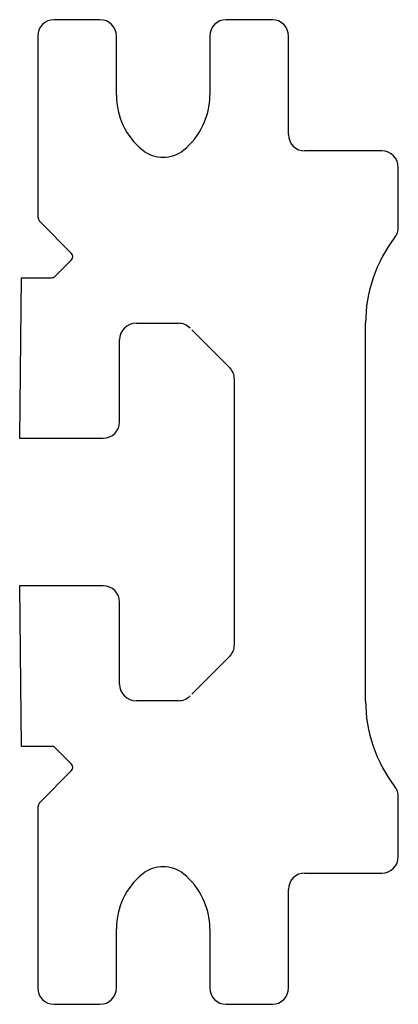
# Model space of a CAD drawing. Header units: millimetres. Extents: x 13.4 to 36.5, y 4.6 to 64.6.
import ezdxf

# ---------------------------------------------------------------- set-up
doc = ezdxf.new("R2010")
doc.units = ezdxf.units.MM
doc.header["$LTSCALE"] = 4.532451
doc.layers.get('0').update_dxf_attribs({"linetype": 'CONTINUOUS'})

msp = doc.modelspace()

# ---------------------------------------------------------------- linework, layer by layer
at = {"color": 7}
for p, q in [((18.272, 64.638), (15.472, 64.638)), ((28.772, 64.638), (25.972, 64.638)), ((14.472, 63.638), (14.472, 52.757)), ((19.272, 60.038), (19.272, 63.638)), ((24.972, 63.638), (24.972, 60.038)), ((29.772, 57.638), (29.772, 63.638)), ((35.472, 56.638), (30.772, 56.638)), ((36.472, 51.991), (36.472, 55.638)), ((14.677, 52.262), (16.523, 50.416)), ((16.523, 49.992), (15.533, 49.002)), ((13.472, 48.914), (13.422, 45.138)), ((13.472, 48.914), (15.321, 48.914)), ((20.472, 46.138), (23.058, 46.138)), ((23.873, 45.738), (26.228, 43.383)), ((34.472, 23.138), (34.472, 46.138)), ((13.422, 45.138), (13.372, 39.138)), ((19.472, 40.138), (19.472, 45.138)), ((26.472, 26.553), (26.472, 42.724)), ((13.372, 39.138), (18.472, 39.138)), ((13.372, 30.138), (13.422, 24.138)), ((18.472, 30.138), (13.372, 30.138)), ((19.472, 24.138), (19.472, 29.138)), ((26.228, 25.894), (23.873, 23.539)), ((13.422, 24.138), (13.472, 20.363)), ((23.058, 23.138), (20.472, 23.138)), ((13.472, 20.363), (15.321, 20.363)), ((15.533, 20.275), (16.523, 19.285)), ((16.523, 18.86), (14.643, 16.981)), ((36.472, 13.638), (36.472, 17.286)), ((14.472, 16.52), (14.472, 5.638)), ((30.772, 12.638), (35.472, 12.638)), ((29.772, 5.638), (29.772, 11.638)), ((19.272, 5.638), (19.272, 9.238)), ((24.972, 9.238), (24.972, 5.638)), ((15.472, 4.638), (18.272, 4.638)), ((25.972, 4.638), (28.772, 4.638))]:
    msp.add_line(p, q, dxfattribs=at)
for centre, radius, start, end in [((15.472, 63.638), 1, 90, 180), ((18.272, 63.638), 1, 0, 90), ((25.972, 63.638), 1, 90, 180), ((28.772, 63.638), 1, 0, 90), ((23.572, 60.038), 4.3, 180, 230.91779), ((20.672, 60.038), 4.3, 309.08221, 360), ((30.772, 57.638), 1, 180, 270), ((22.122, 58.253), 2, 230.91779, 309.08221), ((35.472, 55.638), 1, 0, 90), ((15.172, 52.757), 0.7, 180, 225), ((35.472, 51.991), 1, 322.26499, 360), ((43.035, 46.138), 8.562, 142.26499, 180), ((16.311, 50.204), 0.3, 315, 45), ((15.321, 49.214), 0.3, 270, 315), ((20.472, 45.138), 1, 90, 180), ((23.058, 45.138), 1, 45, 90), ((25.472, 42.724), 1, 0, 45), ((18.472, 40.138), 1, 270, 360), ((18.472, 29.138), 1, 0, 90), ((25.472, 26.553), 1, 315, 360), ((20.472, 24.138), 1, 180, 270), ((23.058, 24.138), 1, 270, 315), ((43.035, 23.138), 8.562, 180, 217.73501), ((15.321, 20.063), 0.3, 45, 90), ((16.311, 19.073), 0.3, 315, 45), ((35.472, 17.286), 1, 0, 37.73501), ((15.172, 16.52), 0.7, 135, 180), ((35.472, 13.638), 1, 270, 360), ((22.122, 11.024), 2, 50.91779, 129.08221), ((30.772, 11.638), 1, 90, 180), ((23.572, 9.238), 4.3, 129.08221, 180), ((20.672, 9.238), 4.3, 0, 50.91779), ((15.472, 5.638), 1, 180, 270), ((18.272, 5.638), 1, 270, 360), ((25.972, 5.638), 1, 180, 270), ((28.772, 5.638), 1, 270, 360)]:
    msp.add_arc(centre, radius, start, end, dxfattribs=at)

doc.saveas('drawing.dxf')
